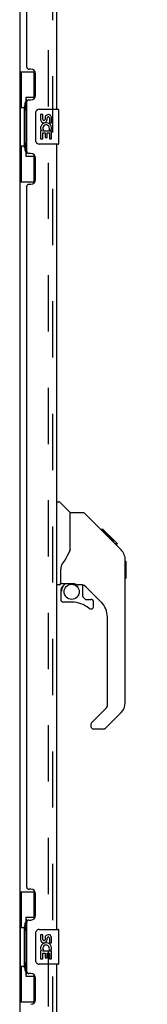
# Model space of a CAD drawing. Header units: inches. Extents: x 0 to 293, y 0 to 190.
# Tile 7 of 68: x 34.69 to 38.35, y 83.86 to 112.08. Entities that reach past the tile are written whole.
import ezdxf

# ---------------------------------------------------------------- set-up
doc = ezdxf.new("R2010")
doc.units = ezdxf.units.IN
doc.header["$LTSCALE"] = 16.12069
doc.header["$MEASUREMENT"] = 0
doc.linetypes.add('HIDDEN', pattern=[0.2, 0.1, -0.1])
doc.layers.get('0').update_dxf_attribs({"linetype": 'CONTINUOUS'})
for name, color, linetype in [('DEFAULT_2', 8, 'HIDDEN'), ('DIMENSIONS', 7, 'CONTINUOUS'), ('LEFTHAND_DOOR_ASSEMBLY', 7, 'CONTINUOUS'), ('RIGHTHAND_DOOR_ASSEMBLY', 7, 'CONTINUOUS')]:
    doc.layers.add(name, color=color, linetype=linetype)
doc.styles.get("Standard").update_dxf_attribs({"font": 'arial.ttf'})
doc.dimstyles.new('DIMSTYLE_1', dxfattribs={"dimtxt": 1.293103, "dimasz": 1.724138, "dimexe": 0.09, "dimexo": 0.07, "dimgap": 0.0375, "dimtad": 0, "dimtih": 1, "dimtoh": 1, "dimzin": 4, "dimdsep": 46, "dimtxsty": 'Standard', "dimblk": '_FILLED', "dimblk1": '_FILLED', "dimblk2": '_FILLED', "dimcen": 0.09, "dimadec": 3, "dimazin": 1, "dimtfac": 1, "dimtdec": 3, "dimtofl": 0, "dimtmove": 0, "dimatfit": 3, "dimldrblk": '_FILLED', "dimfxl": 0, "dimtolj": 1, "dimtzin": 4, "dimarcsym": 0})

# ---------------------------------------------------------------- blocks, each defined once
blk = doc.blocks.new('_FILLED')
at = {"color": 0, "linetype": 'ByBlock'}
blk.add_solid([(0, 0), (-1, 0.2), (-1, -0.2)], dxfattribs=at)
blk = doc.blocks.new('*D9')
at = {"layer": 'DIMENSIONS', "color": 2, "linetype": 'Continuous'}
for p, q in [((36.706, 137.509), (43.635, 137.509)), ((42.083, 137.509), (42.083, 99.357)), ((42.083, 57.009), (42.083, 94.831)), ((36.706, 57.009), (43.635, 57.009))]:
    blk.add_line(p, q, dxfattribs=at)
at = {"layer": 'DIMENSIONS', "color": 2, "linetype": 'Continuous', "xscale": 1.724137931, "yscale": 1.724137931, "zscale": 1.724137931}
for p, rotation in [((42.083, 137.509), 90), ((42.083, 57.009), 270)]:
    blk.add_blockref('_FILLED', p, dxfattribs=dict(at, rotation=rotation))
at = {"layer": 'DIMENSIONS', "color": 2, "linetype": 'Continuous', "insert": (42.083, 98.711), "char_height": 1.2931, "width": 6.61454, "attachment_point": 2, "line_spacing_factor": 0.9}
blk.add_mtext('80.50\\PDOORS', dxfattribs=at)

msp = doc.modelspace()

# ---------------------------------------------------------------- linework, layer by layer
at = {"color": 3, "linetype": 'Continuous'}
msp.add_line((34.688, 136.811), (34.688, 57.707), dxfattribs=at)
at = {"layer": 'DEFAULT_2', "color": 8, "linetype": 'HIDDEN'}
msp.add_line((35.5, 136.994), (35.5, 57.525), dxfattribs=at)
at = {"layer": 'LEFTHAND_DOOR_ASSEMBLY', "color": 8, "linetype": 'HIDDEN'}
msp.add_line((35.642, 57.256), (35.642, 137.263), dxfattribs=at)
at = {"layer": 'LEFTHAND_DOOR_ASSEMBLY', "color": 3, "linetype": 'Continuous'}
for p, q in [((35.746, 132.009), (35.746, 109.509)), ((34.892, 110.717), (34.892, 130.802)), ((35.012, 110.657), (34.952, 110.657)), ((35.142, 109.907), (35.142, 110.527)), ((34.952, 109.777), (35.012, 109.777)), ((34.892, 108.302), (34.892, 109.717)), ((35.746, 108.509), (35.746, 86.009)), ((35.012, 108.242), (34.952, 108.242)), ((35.142, 107.492), (35.142, 108.112)), ((34.892, 87.217), (34.892, 107.302)), ((34.952, 107.362), (35.012, 107.362)), ((35.012, 87.157), (34.952, 87.157)), ((35.142, 86.407), (35.142, 87.027)), ((34.892, 84.802), (34.892, 86.217)), ((34.952, 86.277), (35.012, 86.277)), ((35.746, 85.009), (35.746, 62.509)), ((35.012, 84.742), (34.952, 84.742)), ((35.142, 83.992), (35.142, 84.612))]:
    msp.add_line(p, q, dxfattribs=at)
at = {"layer": 'LEFTHAND_DOOR_ASSEMBLY', "color": 7, "linetype": 'Continuous'}
for p, q in [((34.688, 110.584), (35.128, 110.584)), ((34.727, 110.584), (34.727, 109.559)), ((35.092, 110.584), (35.092, 109.804)), ((34.865, 109.849), (34.865, 108.169)), ((35.092, 109.849), (34.865, 109.849)), ((34.705, 109.559), (34.705, 108.459)), ((34.705, 109.559), (34.828, 109.559)), ((34.828, 109.589), (34.828, 109.61)), ((34.828, 108.459), (34.828, 109.559)), ((35.251, 109.509), (35.791, 109.509)), ((35.806, 108.524), (35.806, 109.494)), ((35.151, 108.609), (35.151, 109.409)), ((35.288, 109.355), (35.288, 109.219)), ((35.351, 109.355), (35.288, 109.355)), ((35.351, 109.219), (35.351, 109.355)), ((35.416, 109.281), (35.416, 109.212)), ((35.477, 109.219), (35.477, 109.261)), ((35.54, 109.261), (35.54, 109.124)), ((35.603, 109.124), (35.603, 109.261)), ((35.341, 108.894), (35.368, 108.913)), ((35.532, 108.93), (35.59, 108.905)), ((35.54, 109.124), (35.603, 109.124)), ((35.288, 108.894), (35.288, 108.663)), ((35.307, 108.894), (35.288, 108.894)), ((35.288, 108.663), (35.351, 108.663)), ((35.341, 108.894), (35.603, 108.894)), ((35.351, 108.663), (35.351, 108.831)), ((35.351, 108.831), (35.416, 108.831)), ((35.416, 108.831), (35.416, 108.695)), ((35.416, 108.695), (35.477, 108.695)), ((35.477, 108.695), (35.477, 108.831)), ((35.477, 108.831), (35.54, 108.831)), ((35.54, 108.831), (35.54, 108.663)), ((35.54, 108.663), (35.603, 108.663)), ((35.603, 108.663), (35.603, 108.894)), ((34.705, 108.459), (34.828, 108.459)), ((34.727, 108.459), (34.727, 107.434)), ((34.828, 108.408), (34.828, 108.429)), ((35.791, 108.509), (35.251, 108.509)), ((34.865, 108.169), (35.092, 108.169)), ((35.092, 108.214), (35.092, 107.434)), ((34.688, 107.434), (35.128, 107.434)), ((35.746, 98.263), (35.808, 98.263)), ((36.134, 97.954), (35.836, 98.252)), ((36.501, 97.948), (36.139, 97.948)), ((36.139, 96.844), (36.139, 97.948)), ((37.321, 97.16), (36.556, 97.925)), ((37.077, 97.471), (37.011, 97.471)), ((37.085, 97.463), (37.018, 97.463)), ((37.095, 97.454), (37.028, 97.454)), ((37.101, 97.447), (37.034, 97.447)), ((37.109, 97.439), (37.042, 97.439)), ((37.129, 97.419), (37.062, 97.419)), ((37.077, 97.471), (37.404, 97.144)), ((37.151, 97.397), (37.084, 97.397)), ((37.175, 97.373), (37.108, 97.373)), ((37.198, 97.35), (37.131, 97.35)), ((37.222, 97.326), (37.155, 97.326)), ((37.246, 97.302), (37.179, 97.302)), ((37.238, 97.243), (37.195, 97.287)), ((37.268, 97.28), (37.201, 97.28)), ((37.288, 97.26), (37.221, 97.26)), ((37.294, 97.187), (37.238, 97.243)), ((37.305, 97.243), (37.239, 97.243)), ((37.319, 97.23), (37.252, 97.23)), ((37.323, 97.225), (37.256, 97.225)), ((37.325, 97.223), (37.258, 97.223)), ((37.325, 97.223), (37.258, 97.223)), ((37.326, 97.222), (37.259, 97.222)), ((37.328, 97.22), (37.262, 97.22)), ((37.333, 97.215), (37.266, 97.215)), ((37.339, 97.209), (37.272, 97.209)), ((37.352, 97.196), (37.286, 97.196)), ((37.321, 97.16), (37.294, 97.187)), ((37.368, 97.181), (37.301, 97.181)), ((37.375, 97.173), (37.308, 97.173)), ((37.382, 97.166), (37.315, 97.166)), ((37.321, 97.16), (37.599, 96.881)), ((37.394, 97.154), (37.327, 97.154)), ((37.399, 97.149), (37.333, 97.149)), ((37.403, 97.145), (37.336, 97.145)), ((37.404, 97.144), (37.337, 97.144)), ((37.404, 97.144), (37.337, 97.144)), ((37.405, 97.143), (37.338, 97.143)), ((37.493, 97.055), (37.405, 97.143)), ((37.422, 97.059), (37.489, 97.059)), ((37.491, 97.058), (37.424, 97.058)), ((36.139, 96.906), (36.118, 96.848)), ((37.493, 97.055), (37.426, 97.055)), ((37.714, 96.604), (37.713, 96.634)), ((37.714, 92.501), (37.714, 96.604)), ((37.734, 96.553), (37.714, 96.573)), ((37.734, 96.553), (37.734, 96.077)), ((35.864, 95.921), (35.864, 96.328)), ((37.734, 96.077), (37.714, 96.057)), ((35.824, 95.881), (35.746, 95.881)), ((35.864, 95.704), (35.864, 95.466)), ((35.884, 95.923), (36.179, 95.923)), ((35.921, 95.843), (36.001, 95.923)), ((35.928, 95.837), (35.924, 95.84)), ((35.931, 95.833), (35.928, 95.837)), ((35.936, 95.829), (35.931, 95.833)), ((36.452, 95.881), (36.364, 95.881)), ((36.494, 95.55), (36.494, 95.877)), ((37.029, 95.385), (36.528, 95.886)), ((36.179, 95.387), (35.943, 95.387)), ((36.497, 95.541), (36.569, 95.469)), ((36.577, 95.466), (36.73, 95.466)), ((36.809, 95.268), (36.809, 95.387)), ((37.202, 92.416), (37.202, 94.967)), ((36.744, 91.924), (37.179, 92.36)), ((37.599, 92.223), (37.147, 91.77)), ((36.73, 91.891), (36.73, 91.826)), ((37.091, 91.747), (36.809, 91.747)), ((34.688, 87.084), (35.128, 87.084)), ((34.727, 87.084), (34.727, 86.059)), ((35.092, 87.084), (35.092, 86.304)), ((35.092, 86.349), (34.865, 86.349)), ((34.865, 86.349), (34.865, 84.669)), ((34.705, 86.059), (34.828, 86.059)), ((34.705, 86.059), (34.705, 84.959)), ((34.828, 86.089), (34.828, 86.11)), ((34.828, 84.959), (34.828, 86.059)), ((35.151, 85.109), (35.151, 85.909)), ((35.251, 86.009), (35.791, 86.009)), ((35.351, 85.855), (35.288, 85.855)), ((35.288, 85.855), (35.288, 85.719)), ((35.351, 85.719), (35.351, 85.855)), ((35.416, 85.781), (35.416, 85.712)), ((35.806, 85.024), (35.806, 85.994)), ((35.477, 85.719), (35.477, 85.761)), ((35.54, 85.761), (35.54, 85.624)), ((35.54, 85.624), (35.603, 85.624)), ((35.603, 85.624), (35.603, 85.761)), ((35.307, 85.394), (35.288, 85.394)), ((35.288, 85.394), (35.288, 85.163)), ((35.341, 85.394), (35.368, 85.413)), ((35.341, 85.394), (35.603, 85.394)), ((35.351, 85.331), (35.416, 85.331)), ((35.351, 85.163), (35.351, 85.331)), ((35.416, 85.331), (35.416, 85.195)), ((35.477, 85.331), (35.54, 85.331)), ((35.477, 85.195), (35.477, 85.331)), ((35.532, 85.43), (35.59, 85.405)), ((35.54, 85.331), (35.54, 85.163)), ((35.603, 85.163), (35.603, 85.394)), ((34.705, 84.959), (34.828, 84.959)), ((34.727, 84.959), (34.727, 83.934)), ((34.828, 84.908), (34.828, 84.929)), ((35.791, 85.009), (35.251, 85.009)), ((35.288, 85.163), (35.351, 85.163)), ((35.416, 85.195), (35.477, 85.195)), ((35.54, 85.163), (35.603, 85.163)), ((34.865, 84.669), (35.092, 84.669)), ((35.092, 84.714), (35.092, 83.934)), ((34.688, 83.934), (35.128, 83.934))]:
    msp.add_line(p, q, dxfattribs=at)
for points in [[(34.865, 109.825), (34.865, 109.822), (34.865, 109.818), (34.866, 109.814), (34.868, 109.81), (34.869, 109.805), (34.871, 109.8), (34.874, 109.795), (34.877, 109.789), (34.88, 109.782), (34.884, 109.775), (34.888, 109.768), (34.893, 109.76), (34.898, 109.752), (34.901, 109.748)], [(35.151, 109.409), (35.151, 109.415), (35.152, 109.422), (35.153, 109.428), (35.154, 109.434), (35.155, 109.44), (35.157, 109.445)], [(35.157, 108.573), (35.155, 108.579), (35.154, 108.585), (35.153, 108.591), (35.152, 108.597), (35.151, 108.603), (35.151, 108.609)], [(34.901, 108.27), (34.898, 108.267), (34.893, 108.258), (34.888, 108.25), (34.884, 108.243), (34.88, 108.236), (34.877, 108.23), (34.874, 108.224), (34.871, 108.218), (34.869, 108.213), (34.868, 108.208), (34.866, 108.204), (34.865, 108.2), (34.865, 108.196), (34.865, 108.193)], [(36.556, 97.925), (36.549, 97.932), (36.54, 97.938), (36.531, 97.942), (36.521, 97.945), (36.511, 97.947), (36.501, 97.948)], [(36.118, 96.848), (36.088, 96.78), (36.052, 96.709), (36.01, 96.637), (35.962, 96.564), (35.917, 96.498)], [(37.714, 96.604), (37.713, 96.634), (37.708, 96.675), (37.698, 96.715), (37.684, 96.754), (37.667, 96.791), (37.645, 96.827), (37.62, 96.859), (37.599, 96.881)], [(35.917, 96.498), (35.906, 96.481), (35.891, 96.452), (35.878, 96.42), (35.87, 96.386), (35.865, 96.352), (35.864, 96.328)], [(35.936, 95.829), (35.926, 95.819), (35.918, 95.808), (35.91, 95.796), (35.903, 95.784), (35.897, 95.771), (35.893, 95.758), (35.889, 95.745), (35.886, 95.731), (35.884, 95.718), (35.884, 95.704)], [(35.924, 95.84), (35.923, 95.841), (35.922, 95.842), (35.922, 95.843), (35.921, 95.843)], [(36.179, 95.923), (36.187, 95.922), (36.206, 95.921), (36.226, 95.919), (36.247, 95.915), (36.266, 95.911), (36.284, 95.905), (36.3, 95.9), (36.314, 95.895), (36.326, 95.891), (36.337, 95.887), (36.346, 95.884), (36.354, 95.882), (36.362, 95.881), (36.364, 95.881)], [(34.865, 86.325), (34.865, 86.322), (34.865, 86.318), (34.866, 86.314), (34.868, 86.31), (34.869, 86.305), (34.871, 86.3), (34.874, 86.295), (34.877, 86.289), (34.88, 86.282), (34.884, 86.275), (34.888, 86.268), (34.893, 86.26), (34.898, 86.252), (34.901, 86.248)], [(35.151, 85.909), (35.151, 85.915), (35.152, 85.922), (35.153, 85.928), (35.154, 85.934), (35.155, 85.94), (35.157, 85.945)], [(35.157, 85.073), (35.155, 85.079), (35.154, 85.085), (35.153, 85.091), (35.152, 85.097), (35.151, 85.103), (35.151, 85.109)], [(34.901, 84.77), (34.898, 84.767), (34.893, 84.758), (34.888, 84.75), (34.884, 84.743), (34.88, 84.736), (34.877, 84.73), (34.874, 84.724), (34.871, 84.718), (34.869, 84.713), (34.868, 84.708), (34.866, 84.704), (34.865, 84.7), (34.865, 84.696), (34.865, 84.693)]]:
    msp.add_lwpolyline(points, dxfattribs=at)
msp.add_circle((36.179, 95.683), 0.217, dxfattribs=at)
at = {"layer": 'LEFTHAND_DOOR_ASSEMBLY', "color": 3, "linetype": 'Continuous'}
for centre, radius, start, end in [((34.952, 110.717), 0.06, 180, 270), ((35.012, 110.527), 0.13, 0, 90), ((34.952, 109.717), 0.06, 90, 180), ((35.012, 109.907), 0.13, 270, 360), ((34.952, 108.302), 0.06, 180, 270), ((35.012, 108.112), 0.13, 0, 90), ((34.952, 107.302), 0.06, 90, 180), ((35.012, 107.492), 0.13, 270, 360), ((34.952, 87.217), 0.06, 180, 270), ((35.012, 87.027), 0.13, 0, 90), ((35.012, 86.407), 0.13, 270, 360), ((34.952, 86.217), 0.06, 90, 180), ((34.952, 84.802), 0.06, 180, 270), ((35.012, 84.612), 0.13, 0, 90), ((35.012, 83.992), 0.13, 270, 360)]:
    msp.add_arc(centre, radius, start, end, dxfattribs=at)
at = {"layer": 'LEFTHAND_DOOR_ASSEMBLY', "color": 7, "linetype": 'Continuous'}
for centre, radius, start, end in [((35.251, 109.409), 0.1, 90, 158.7946), ((35.791, 109.494), 0.015, 0, 90), ((35.383, 109.219), 0.0943, 180, 360), ((35.383, 109.219), 0.0314, 180, 261.2295), ((35.382, 109.224), 0.0362, 263.4285, 341.7628), ((35.508, 109.261), 0.0943, 68.6999, 167.4338), ((35.508, 109.261), 0.0314, 0, 180.0485), ((35.508, 109.261), 0.0943, 0, 68.6704), ((35.442, 108.967), 0.154, 161.4199, 206.1963), ((35.446, 108.967), 0.157, 336.5966, 161.8791), ((35.446, 108.967), 0.0943, 336.5966, 215.1122), ((35.446, 108.967), 0.157, 205.737, 207.8532), ((35.251, 108.609), 0.1, 201.205, 270), ((35.791, 108.524), 0.015, 270, 360), ((35.808, 98.224), 0.0394, 45, 90), ((36.12, 97.94), 0.0197, 0, 45), ((37.281, 96.588), 0.433, 42.2386, 42.7273), ((35.884, 95.942), 0.0197, 180, 270), ((35.824, 95.921), 0.0394, 270, 360), ((36.061, 95.704), 0.197, 135, 180), ((36.452, 95.684), 0.197, 45, 90), ((35.943, 95.466), 0.0787, 180, 270), ((36.179, 94.6), 0.787, 50.4788, 90), ((36.506, 95.55), 0.0118, 180, 225), ((36.577, 95.478), 0.0118, 225, 270), ((36.73, 95.387), 0.0787, 0, 90), ((36.612, 94.967), 0.591, 0, 45), ((36.73, 95.268), 0.0787, 230.4788, 360), ((37.124, 92.416), 0.0787, 315, 360), ((37.321, 92.501), 0.394, 315, 360), ((36.777, 91.891), 0.0472, 135, 180), ((36.809, 91.826), 0.0787, 180, 270), ((37.091, 91.826), 0.0787, 270, 315), ((35.251, 85.909), 0.1, 90, 158.7946), ((35.508, 85.761), 0.0943, 68.6999, 167.4338), ((35.508, 85.761), 0.0314, 0, 180.0485), ((35.508, 85.761), 0.0943, 0, 68.6704), ((35.791, 85.994), 0.015, 0, 90), ((35.383, 85.719), 0.0943, 180, 360), ((35.442, 85.467), 0.154, 161.4199, 206.1963), ((35.446, 85.467), 0.157, 336.5966, 161.8791), ((35.383, 85.719), 0.0314, 180, 261.2295), ((35.446, 85.467), 0.0943, 336.5966, 215.1122), ((35.382, 85.724), 0.0362, 263.4285, 341.7628), ((35.446, 85.467), 0.157, 205.737, 207.8532), ((35.251, 85.109), 0.1, 201.205, 270), ((35.791, 85.024), 0.015, 270, 360)]:
    msp.add_arc(centre, radius, start, end, dxfattribs=at)
for centre, start_param, end_param in [((34.932, 109.6), 0.699287, 1.51401), ((34.932, 109.6), -4.655602, -3.84088), ((34.932, 108.419), 0.699287, 1.51401), ((34.932, 108.419), -4.655602, -3.84088), ((34.932, 86.1), 0.699287, 1.51401), ((34.932, 86.1), -4.655602, -3.84088), ((34.932, 84.919), 0.699287, 1.51401), ((34.932, 84.919), -4.655602, -3.84088)]:
    msp.add_ellipse(centre, major_axis=(0, 0.18), ratio=0.579493, start_param=start_param, end_param=end_param, dxfattribs=at)
at = {"layer": 'RIGHTHAND_DOOR_ASSEMBLY', "color": 8, "linetype": 'HIDDEN'}
msp.add_line((35.642, 57.256), (35.642, 137.263), dxfattribs=at)
at = {"layer": 'RIGHTHAND_DOOR_ASSEMBLY', "color": 7, "linetype": 'Continuous'}
for centre, radius, start, end in [((37.281, 96.588), 0.433, 42.2386, 42.7273), ((36.061, 95.704), 0.197, 135, 180), ((35.943, 95.466), 0.0787, 180, 270), ((36.73, 95.387), 0.0787, 0, 90), ((36.73, 95.268), 0.0787, 230.4788, 360), ((37.321, 92.501), 0.394, 315, 360)]:
    msp.add_arc(centre, radius, start, end, dxfattribs=at)

# ---------------------------------------------------------------- dimensions: what is measured, and where the dimension line sits
at = {"layer": 'DIMENSIONS', "color": 2, "linetype": 'Continuous'}
dim = msp.add_linear_dim(base=(42.083, 57.009), p1=(36.636, 137.509), p2=(36.636, 57.009), angle=270, text='<>\\PDOORS', dimstyle='DIMSTYLE_1', dxfattribs=at)
dim.commit()
dim.dimension.update_dxf_attribs({"geometry": '*D9', "text_midpoint": (42.083, 97.094), "dimtype": 160})

doc.saveas('drawing.dxf')
